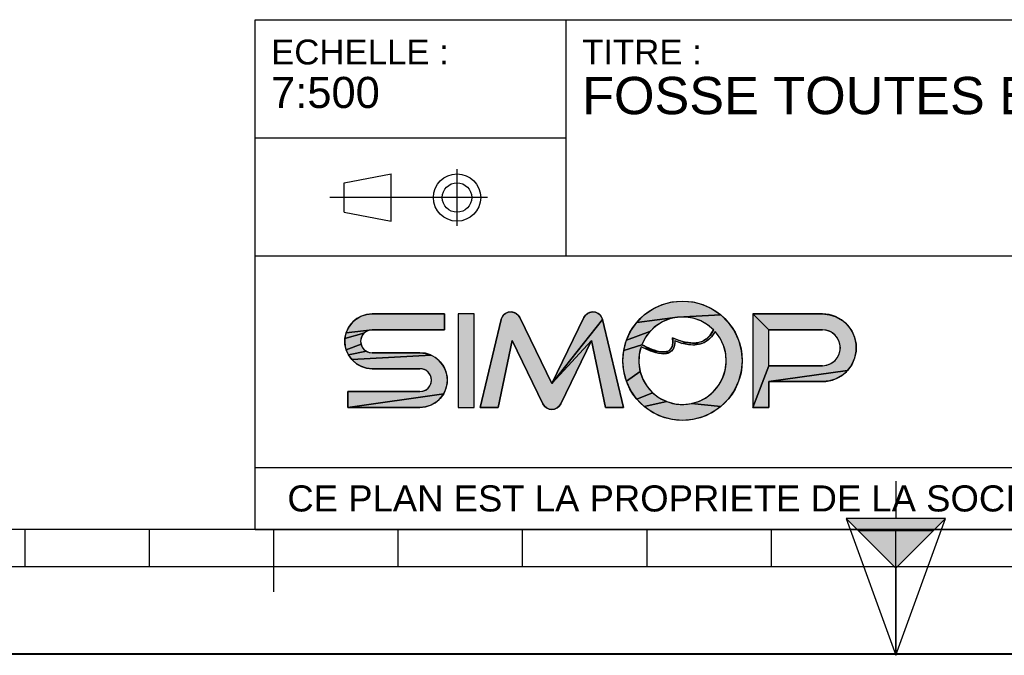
# Model space of a CAD drawing. Header units: millimetres. Extents: x 0 to 297, y 0 to 210.
# Tile 2 of 24: x 78 to 157, y 0 to 51. Entities that reach past the tile are written whole.
import ezdxf

# ---------------------------------------------------------------- set-up
doc = ezdxf.new("R2010")
doc.units = ezdxf.units.MM
doc.header["$LTSCALE"] = 16.335
doc.layers.get('0').update_dxf_attribs({"linetype": 'CONTINUOUS'})
doc.styles.get("Standard").update_dxf_attribs({"font": 'arial.ttf'})

# ---------------------------------------------------------------- blocks, each defined once
blk = doc.blocks.new('MARGEA4_BL0', base_point=(148.514, 105.014))
at = {"color": 7, "linetype": 'Continuous'}
for p, q in [((287.014, 10.014), (10.014, 10.014)), ((78.514, 7.014), (78.514, 10.014)), ((88.514, 7.014), (88.514, 10.014)), ((98.514, 5.014), (98.514, 10.014)), ((108.514, 7.014), (108.514, 10.014)), ((118.514, 7.014), (118.514, 10.014)), ((128.514, 7.014), (128.514, 10.014)), ((138.514, 7.014), (138.514, 10.014)), ((148.514, 0.014), (148.514, 10.014)), ((248.514, 7.014), (48.514, 7.014)), ((297.014, 0.014), (0.014, 0.014)), ((297.014, 0.014), (0.014, 0.014))]:
    blk.add_line(p, q, dxfattribs=at)
blk = doc.blocks.new('REPERE_ORIENTATION_BL1', base_point=(148.516, 6.898))
at = {"color": 7, "linetype": 'Continuous'}
for p, q in [((148.516, 13.898), (148.516, 10.898)), ((148.516, 6.898), (144.516, 10.898)), ((152.516, 10.898), (144.516, 10.898)), ((144.516, 10.898), (148.516, -0.102)), ((148.516, 6.898), (152.516, 10.898)), ((148.516, -0.102), (152.516, 10.898)), ((151.516, 9.898), (145.516, 9.898)), ((148.516, 6.898), (148.516, -0.102))]:
    blk.add_line(p, q, dxfattribs=at)
blk.add_solid([(144.516, 10.898), (148.516, 6.898), (152.516, 10.898)], dxfattribs=at)
blk = doc.blocks.new('ISO_BL3', base_point=(109.359, 36.711))
at = {"color": 7, "linetype": 'Continuous'}
for p, q in [((113.239, 34.434), (113.239, 38.988)), ((104.158, 37.894), (107.956, 38.612)), ((107.956, 34.81), (107.956, 38.612)), ((104.158, 35.528), (104.158, 37.894)), ((115.7, 36.711), (103.019, 36.711)), ((104.158, 35.528), (107.956, 34.81))]:
    blk.add_line(p, q, dxfattribs=at)
for radius in [1.901, 1.183]:
    blk.add_circle((113.239, 36.711), radius, dxfattribs=at)
blk = doc.blocks.new('LOGO-SIMOP-2009_BL4', base_point=(124.77, 23.589))
at = {"linetype": 'Continuous'}
for points in [[(131.363, 28.389), (132.197, 28.316), (133.005, 28.1), (133.763, 27.746), (134.449, 27.266), (130.961, 27.086), (127.686, 26.675), (128.278, 27.266), (128.963, 27.746), (129.722, 28.1), (130.53, 28.316)], [(105.954, 27.301), (106.412, 27.349), (112.22, 27.349), (112.22, 26.069), (106.412, 26.069), (104.319, 25.829), (104.507, 26.249), (104.777, 26.621), (105.119, 26.929), (105.517, 27.159)], [(117.578, 27.509), (117.792, 27.474), (117.99, 27.382), (118.155, 27.24), (118.276, 27.059), (120.86, 21.749), (124.06, 25.217), (121.579, 20.119), (121.455, 19.934), (121.284, 19.791), (121.08, 19.7), (120.86, 19.669), (120.639, 19.7), (120.436, 19.791), (120.265, 19.934), (120.141, 20.119), (117.66, 25.217), (116.54, 19.829), (115.1, 19.829), (116.778, 26.894), (116.857, 27.097), (116.987, 27.271), (117.16, 27.404), (117.362, 27.485)], [(123.927, 27.474), (124.142, 27.509), (124.358, 27.485), (124.56, 27.404), (124.732, 27.271), (124.863, 27.097), (124.941, 26.894), (120.86, 21.749), (123.444, 27.059), (123.565, 27.24), (123.73, 27.382)], [(129.751, 26.718), (129.215, 26.377), (128.749, 25.946), (126.853, 25.231), (127.207, 25.989), (127.686, 26.675), (130.961, 27.086), (130.34, 26.957)], [(131.596, 27.101), (130.961, 27.086), (134.449, 27.266), (135.04, 26.675), (135.52, 25.989), (135.874, 25.231), (136.091, 24.423), (136.163, 23.589), (136.091, 22.756), (135.874, 21.947), (135.52, 21.189), (135.04, 20.504), (134.449, 19.912), (132.075, 20.142), (132.717, 20.34), (133.309, 20.655), (133.83, 21.078), (134.262, 21.592), (134.588, 22.178), (134.798, 22.816), (134.882, 23.482), (134.838, 24.152), (134.668, 24.801), (134.378, 25.407), (133.978, 25.946), (133.719, 25.545), (133.436, 25.258), (133.098, 25.04), (132.731, 24.907), (132.159, 25.009), (132.592, 25.042), (132.968, 25.156), (133.314, 25.364), (133.6, 25.651), (133.861, 26.069), (133.375, 26.478), (132.823, 26.792), (132.224, 27.002)], [(138.292, 26.069), (137.012, 27.349), (142.612, 27.349), (143.177, 27.29), (143.718, 27.114), (144.211, 26.83), (144.633, 26.449), (144.967, 25.989), (145.199, 25.47), (145.317, 24.913), (145.317, 24.345), (145.199, 23.789), (144.967, 23.269), (144.633, 22.809), (138.292, 21.909), (138.292, 19.829), (137.012, 19.829), (138.292, 23.189), (142.612, 23.189), (142.956, 23.231), (143.281, 23.354), (143.567, 23.551), (143.797, 23.811), (143.958, 24.119), (144.041, 24.456), (144.041, 24.803), (143.958, 25.14), (143.797, 25.447), (143.567, 25.707), (143.281, 25.904), (142.956, 26.027), (142.612, 26.069)], [(124.06, 25.217), (120.86, 21.749), (124.941, 26.894), (126.62, 19.829), (125.18, 19.829)], [(105.952, 25.946), (105.761, 25.8), (104.224, 25.379), (104.319, 25.829), (106.412, 26.069), (106.174, 26.038)], [(105.523, 25.387), (105.492, 25.149), (105.523, 24.911), (104.319, 24.469), (104.224, 24.919), (104.224, 25.379), (105.761, 25.8), (105.615, 25.609)], [(128.368, 25.438), (128.084, 24.869), (126.636, 24.423), (126.853, 25.231), (128.749, 25.946)], [(131.146, 25.202), (131.682, 25.062), (131.315, 24.983), (130.744, 25.179), (130.717, 24.821), (130.631, 24.565), (130.48, 24.354), (130.273, 24.213), (130.001, 24.3), (130.178, 24.346), (130.347, 24.448), (130.481, 24.62), (130.552, 24.815), (130.583, 25.063), (130.563, 25.429)], [(105.761, 24.499), (105.952, 24.352), (104.507, 24.049), (104.319, 24.469), (105.523, 24.911), (105.615, 24.689)], [(128.084, 24.869), (128.432, 24.7), (128.441, 24.519), (128.029, 24.718), (127.876, 24.064), (127.849, 23.394), (127.95, 22.73), (126.853, 21.947), (126.636, 22.756), (126.563, 23.589), (126.636, 24.423)], [(128.738, 24.565), (129.026, 24.456), (129.312, 24.368), (129.161, 24.244), (128.799, 24.369), (128.441, 24.519), (128.432, 24.7)], [(132.159, 25.009), (132.731, 24.907), (132.312, 24.85), (131.842, 24.874), (131.315, 24.983), (131.682, 25.062)], [(111.553, 23.809), (111.895, 23.501), (112.165, 23.129), (112.352, 22.709), (112.448, 22.259), (112.448, 21.799), (112.352, 21.349), (112.165, 20.929), (104.452, 19.829), (104.452, 21.109), (110.26, 21.109), (110.498, 21.14), (110.72, 21.232), (110.91, 21.379), (111.057, 21.569), (111.148, 21.791), (111.18, 22.029), (111.148, 22.267), (111.057, 22.489), (110.91, 22.68), (110.72, 22.826), (110.498, 22.918), (110.26, 22.949), (106.412, 22.949), (105.954, 22.997), (105.517, 23.139), (105.119, 23.369), (104.777, 23.677), (111.155, 24.039)], [(110.717, 24.181), (111.155, 24.039), (104.777, 23.677), (104.507, 24.049), (105.952, 24.352), (106.174, 24.26), (106.412, 24.229), (110.26, 24.229)], [(129.788, 24.29), (130.001, 24.3), (130.273, 24.213), (130.034, 24.143), (129.77, 24.13), (129.472, 24.167), (129.161, 24.244), (129.312, 24.368), (129.552, 24.315)], [(128.175, 22.098), (128.516, 21.52), (128.961, 21.017), (127.686, 20.504), (127.207, 21.189), (126.853, 21.947), (127.95, 22.73)], [(143.177, 21.969), (142.612, 21.909), (138.292, 21.909), (144.633, 22.809), (144.211, 22.429), (143.718, 22.144)], [(110.717, 19.877), (110.26, 19.829), (104.452, 19.829), (112.165, 20.929), (111.895, 20.557), (111.553, 20.249), (111.155, 20.019)], [(129.493, 20.607), (130.093, 20.307), (128.278, 19.912), (127.686, 20.504), (128.961, 21.017)], [(131.408, 20.069), (132.075, 20.142), (134.449, 19.912), (133.763, 19.432), (133.005, 19.079), (132.197, 18.862), (131.363, 18.789), (130.53, 18.862), (129.722, 19.079), (128.963, 19.432), (128.278, 19.912), (130.093, 20.307), (130.739, 20.125)]]:
    blk.add_hatch(color=7, dxfattribs=at).paths.add_polyline_path(points)
at = {"color": 7, "linetype": 'Continuous'}
for p, q in [((128.278, 27.266), (128.963, 27.746)), ((128.963, 27.746), (129.722, 28.1)), ((129.722, 28.1), (130.53, 28.316)), ((130.53, 28.316), (131.363, 28.389)), ((131.363, 28.389), (132.197, 28.316)), ((132.197, 28.316), (133.005, 28.1)), ((133.005, 28.1), (133.763, 27.746)), ((133.763, 27.746), (134.449, 27.266)), ((104.777, 26.621), (105.119, 26.929)), ((105.119, 26.929), (105.517, 27.159)), ((105.517, 27.159), (105.954, 27.301)), ((105.954, 27.301), (106.412, 27.349)), ((112.22, 27.349), (106.412, 27.349)), ((112.22, 26.069), (112.22, 27.349)), ((113.34, 27.349), (113.34, 19.829)), ((114.62, 27.349), (113.34, 27.349)), ((114.62, 19.829), (114.62, 27.349)), ((116.778, 26.894), (116.857, 27.097)), ((116.857, 27.097), (116.987, 27.271)), ((116.987, 27.271), (117.16, 27.404)), ((117.16, 27.404), (117.362, 27.485)), ((117.362, 27.485), (117.578, 27.509)), ((117.578, 27.509), (117.792, 27.474)), ((117.792, 27.474), (117.99, 27.382)), ((117.99, 27.382), (118.155, 27.24)), ((118.155, 27.24), (118.276, 27.059)), ((120.86, 21.749), (118.276, 27.059)), ((123.444, 27.059), (120.86, 21.749)), ((123.444, 27.059), (123.565, 27.24)), ((123.565, 27.24), (123.73, 27.382)), ((123.73, 27.382), (123.927, 27.474)), ((123.927, 27.474), (124.142, 27.509)), ((124.142, 27.509), (124.358, 27.485)), ((124.358, 27.485), (124.56, 27.404)), ((124.56, 27.404), (124.732, 27.271)), ((124.732, 27.271), (124.863, 27.097)), ((124.863, 27.097), (124.941, 26.894)), ((127.686, 26.675), (128.278, 27.266)), ((130.961, 27.086), (127.686, 26.675)), ((130.34, 26.957), (129.751, 26.718)), ((130.961, 27.086), (130.34, 26.957)), ((134.449, 27.266), (130.961, 27.086)), ((131.596, 27.101), (130.961, 27.086)), ((132.224, 27.002), (131.596, 27.101)), ((132.823, 26.792), (132.224, 27.002)), ((134.449, 27.266), (135.04, 26.675)), ((142.612, 27.349), (137.012, 27.349)), ((138.292, 26.069), (137.012, 27.349)), ((137.012, 27.349), (137.012, 19.829)), ((142.612, 27.349), (143.177, 27.29)), ((143.177, 27.29), (143.718, 27.114)), ((143.718, 27.114), (144.211, 26.83)), ((104.319, 25.829), (104.507, 26.249)), ((104.507, 26.249), (104.777, 26.621)), ((116.778, 26.894), (115.1, 19.829)), ((124.941, 26.894), (120.86, 21.749)), ((126.62, 19.829), (124.941, 26.894)), ((127.207, 25.989), (127.686, 26.675)), ((129.215, 26.377), (128.749, 25.946)), ((129.751, 26.718), (129.215, 26.377)), ((133.375, 26.478), (132.823, 26.792)), ((133.861, 26.069), (133.375, 26.478)), ((135.04, 26.675), (135.52, 25.989)), ((144.211, 26.83), (144.633, 26.449)), ((144.633, 26.449), (144.967, 25.989)), ((104.224, 25.379), (104.319, 25.829)), ((105.761, 25.8), (104.224, 25.379)), ((104.224, 24.919), (104.224, 25.379)), ((106.412, 26.069), (104.319, 25.829)), ((105.523, 25.387), (105.492, 25.149)), ((105.615, 25.609), (105.523, 25.387)), ((105.761, 25.8), (105.615, 25.609)), ((105.952, 25.946), (105.761, 25.8)), ((106.174, 26.038), (105.952, 25.946)), ((106.412, 26.069), (106.174, 26.038)), ((106.412, 26.069), (112.22, 26.069)), ((126.853, 25.231), (127.207, 25.989)), ((128.749, 25.946), (126.853, 25.231)), ((128.368, 25.438), (128.084, 24.869)), ((128.749, 25.946), (128.368, 25.438)), ((130.583, 25.063), (130.563, 25.429)), ((130.563, 25.429), (131.146, 25.202)), ((132.968, 25.156), (133.314, 25.364)), ((133.314, 25.364), (133.6, 25.651)), ((133.719, 25.545), (133.436, 25.258)), ((133.6, 25.651), (133.861, 26.069)), ((133.978, 25.946), (133.719, 25.545)), ((134.378, 25.407), (133.978, 25.946)), ((134.668, 24.801), (134.378, 25.407)), ((135.52, 25.989), (135.874, 25.231)), ((138.292, 26.069), (142.612, 26.069)), ((138.292, 23.189), (138.292, 26.069)), ((142.956, 26.027), (142.612, 26.069)), ((143.281, 25.904), (142.956, 26.027)), ((143.567, 25.707), (143.281, 25.904)), ((143.797, 25.447), (143.567, 25.707)), ((143.958, 25.14), (143.797, 25.447)), ((144.967, 25.989), (145.199, 25.47)), ((145.199, 25.47), (145.317, 24.913)), ((104.319, 24.469), (104.224, 24.919)), ((105.523, 24.911), (104.319, 24.469)), ((105.492, 25.149), (105.523, 24.911)), ((105.523, 24.911), (105.615, 24.689)), ((105.615, 24.689), (105.761, 24.499)), ((116.54, 19.829), (117.66, 25.217)), ((117.66, 25.217), (120.141, 20.119)), ((124.06, 25.217), (120.86, 21.749)), ((121.579, 20.119), (124.06, 25.217)), ((124.06, 25.217), (125.18, 19.829)), ((126.636, 24.423), (126.853, 25.231)), ((128.084, 24.869), (126.636, 24.423)), ((128.029, 24.718), (127.876, 24.064)), ((128.441, 24.519), (128.029, 24.718)), ((128.084, 24.869), (128.432, 24.7)), ((128.432, 24.7), (128.738, 24.565)), ((128.432, 24.7), (128.441, 24.519)), ((128.738, 24.565), (129.026, 24.456)), ((130.347, 24.448), (130.481, 24.62)), ((130.631, 24.565), (130.48, 24.354)), ((130.481, 24.62), (130.552, 24.815)), ((130.552, 24.815), (130.583, 25.063)), ((130.717, 24.821), (130.631, 24.565)), ((130.744, 25.179), (130.717, 24.821)), ((131.315, 24.983), (130.744, 25.179)), ((131.146, 25.202), (131.682, 25.062)), ((131.682, 25.062), (131.315, 24.983)), ((131.842, 24.874), (131.315, 24.983)), ((131.682, 25.062), (132.159, 25.009)), ((132.312, 24.85), (131.842, 24.874)), ((132.159, 25.009), (132.592, 25.042)), ((132.731, 24.907), (132.159, 25.009)), ((132.731, 24.907), (132.312, 24.85)), ((132.592, 25.042), (132.968, 25.156)), ((133.098, 25.04), (132.731, 24.907)), ((133.436, 25.258), (133.098, 25.04)), ((134.838, 24.152), (134.668, 24.801)), ((135.874, 25.231), (136.091, 24.423)), ((144.041, 24.803), (143.958, 25.14)), ((144.041, 24.456), (144.041, 24.803)), ((145.317, 24.913), (145.317, 24.345)), ((104.507, 24.049), (104.319, 24.469)), ((105.952, 24.352), (104.507, 24.049)), ((104.777, 23.677), (104.507, 24.049)), ((111.155, 24.039), (104.777, 23.677)), ((105.761, 24.499), (105.952, 24.352)), ((105.952, 24.352), (106.174, 24.26)), ((106.174, 24.26), (106.412, 24.229)), ((110.26, 24.229), (106.412, 24.229)), ((110.26, 24.229), (110.717, 24.181)), ((110.717, 24.181), (111.155, 24.039)), ((111.155, 24.039), (111.553, 23.809)), ((111.553, 23.809), (111.895, 23.501)), ((126.563, 23.589), (126.636, 24.423)), ((127.876, 24.064), (127.849, 23.394)), ((128.799, 24.369), (128.441, 24.519)), ((129.161, 24.244), (128.799, 24.369)), ((129.026, 24.456), (129.312, 24.368)), ((129.312, 24.368), (129.161, 24.244)), ((129.472, 24.167), (129.161, 24.244)), ((129.312, 24.368), (129.552, 24.315)), ((129.77, 24.13), (129.472, 24.167)), ((129.552, 24.315), (129.788, 24.29)), ((130.034, 24.143), (129.77, 24.13)), ((129.788, 24.29), (130.001, 24.3)), ((130.001, 24.3), (130.178, 24.346)), ((130.273, 24.213), (130.001, 24.3)), ((130.273, 24.213), (130.034, 24.143)), ((130.178, 24.346), (130.347, 24.448)), ((130.48, 24.354), (130.273, 24.213)), ((134.882, 23.482), (134.838, 24.152)), ((136.091, 24.423), (136.163, 23.589)), ((143.567, 23.551), (143.797, 23.811)), ((143.797, 23.811), (143.958, 24.119)), ((143.958, 24.119), (144.041, 24.456)), ((145.199, 23.789), (144.967, 23.269)), ((145.317, 24.345), (145.199, 23.789)), ((105.119, 23.369), (104.777, 23.677)), ((105.517, 23.139), (105.119, 23.369)), ((105.954, 22.997), (105.517, 23.139)), ((106.412, 22.949), (105.954, 22.997)), ((111.895, 23.501), (112.165, 23.129)), ((112.165, 23.129), (112.352, 22.709)), ((126.636, 22.756), (126.563, 23.589)), ((127.849, 23.394), (127.95, 22.73)), ((134.798, 22.816), (134.882, 23.482)), ((136.163, 23.589), (136.091, 22.756)), ((138.292, 23.189), (137.012, 19.829)), ((142.612, 23.189), (138.292, 23.189)), ((142.612, 23.189), (142.956, 23.231)), ((142.956, 23.231), (143.281, 23.354)), ((143.281, 23.354), (143.567, 23.551)), ((144.967, 23.269), (144.633, 22.809)), ((106.412, 22.949), (110.26, 22.949)), ((110.498, 22.918), (110.26, 22.949)), ((110.72, 22.826), (110.498, 22.918)), ((110.91, 22.68), (110.72, 22.826)), ((111.057, 22.489), (110.91, 22.68)), ((111.148, 22.267), (111.057, 22.489)), ((111.18, 22.029), (111.148, 22.267)), ((112.352, 22.709), (112.448, 22.259)), ((112.448, 22.259), (112.448, 21.799)), ((126.853, 21.947), (126.636, 22.756)), ((127.95, 22.73), (126.853, 21.947)), ((127.95, 22.73), (128.175, 22.098)), ((134.262, 21.592), (134.588, 22.178)), ((134.588, 22.178), (134.798, 22.816)), ((136.091, 22.756), (135.874, 21.947)), ((144.633, 22.809), (138.292, 21.909)), ((144.211, 22.429), (143.718, 22.144)), ((144.633, 22.809), (144.211, 22.429)), ((110.72, 21.232), (110.91, 21.379)), ((110.91, 21.379), (111.057, 21.569)), ((111.057, 21.569), (111.148, 21.791)), ((111.148, 21.791), (111.18, 22.029)), ((112.448, 21.799), (112.352, 21.349)), ((127.207, 21.189), (126.853, 21.947)), ((128.175, 22.098), (128.516, 21.52)), ((128.516, 21.52), (128.961, 21.017)), ((133.83, 21.078), (134.262, 21.592)), ((135.874, 21.947), (135.52, 21.189)), ((138.292, 21.909), (142.612, 21.909)), ((138.292, 19.829), (138.292, 21.909)), ((143.177, 21.969), (142.612, 21.909)), ((143.718, 22.144), (143.177, 21.969)), ((104.452, 21.109), (104.452, 19.829)), ((110.26, 21.109), (104.452, 21.109)), ((112.165, 20.929), (104.452, 19.829)), ((110.26, 21.109), (110.498, 21.14)), ((110.498, 21.14), (110.72, 21.232)), ((112.165, 20.929), (111.895, 20.557)), ((112.352, 21.349), (112.165, 20.929)), ((127.686, 20.504), (127.207, 21.189)), ((128.961, 21.017), (127.686, 20.504)), ((128.961, 21.017), (129.493, 20.607)), ((129.493, 20.607), (130.093, 20.307)), ((132.717, 20.34), (133.309, 20.655)), ((133.309, 20.655), (133.83, 21.078)), ((135.52, 21.189), (135.04, 20.504)), ((104.452, 19.829), (110.26, 19.829)), ((110.717, 19.877), (110.26, 19.829)), ((111.155, 20.019), (110.717, 19.877)), ((111.553, 20.249), (111.155, 20.019)), ((111.895, 20.557), (111.553, 20.249)), ((113.34, 19.829), (114.62, 19.829)), ((115.1, 19.829), (116.54, 19.829)), ((120.265, 19.934), (120.141, 20.119)), ((120.436, 19.791), (120.265, 19.934)), ((120.639, 19.7), (120.436, 19.791)), ((121.284, 19.791), (121.08, 19.7)), ((121.455, 19.934), (121.284, 19.791)), ((121.579, 20.119), (121.455, 19.934)), ((125.18, 19.829), (126.62, 19.829)), ((128.278, 19.912), (127.686, 20.504)), ((130.093, 20.307), (128.278, 19.912)), ((128.963, 19.432), (128.278, 19.912)), ((130.093, 20.307), (130.739, 20.125)), ((130.739, 20.125), (131.408, 20.069)), ((131.408, 20.069), (132.075, 20.142)), ((132.075, 20.142), (132.717, 20.34)), ((134.449, 19.912), (132.075, 20.142)), ((134.449, 19.912), (133.763, 19.432)), ((135.04, 20.504), (134.449, 19.912)), ((137.012, 19.829), (138.292, 19.829)), ((120.86, 19.669), (120.639, 19.7)), ((121.08, 19.7), (120.86, 19.669)), ((129.722, 19.079), (128.963, 19.432)), ((130.53, 18.862), (129.722, 19.079)), ((133.005, 19.079), (132.197, 18.862)), ((133.763, 19.432), (133.005, 19.079)), ((131.363, 18.789), (130.53, 18.862)), ((132.197, 18.862), (131.363, 18.789))]:
    blk.add_line(p, q, dxfattribs=at)
for points in [[(131.363, 28.389), (132.197, 28.316), (133.005, 28.1), (133.763, 27.746), (134.449, 27.266), (130.961, 27.086), (127.686, 26.675), (128.278, 27.266), (128.963, 27.746), (129.722, 28.1), (130.53, 28.316), (131.363, 28.389)], [(105.954, 27.301), (106.412, 27.349), (112.22, 27.349), (112.22, 26.069), (106.412, 26.069), (104.319, 25.829), (104.507, 26.249), (104.777, 26.621), (105.119, 26.929), (105.517, 27.159), (105.954, 27.301)], [(117.578, 27.509), (117.792, 27.474), (117.99, 27.382), (118.155, 27.24), (118.276, 27.059), (120.86, 21.749), (124.06, 25.217), (121.579, 20.119), (121.455, 19.934), (121.284, 19.791), (121.08, 19.7), (120.86, 19.669), (120.639, 19.7), (120.436, 19.791), (120.265, 19.934), (120.141, 20.119), (117.66, 25.217), (116.54, 19.829), (115.1, 19.829), (116.778, 26.894), (116.857, 27.097), (116.987, 27.271), (117.16, 27.404), (117.362, 27.485), (117.578, 27.509)], [(123.927, 27.474), (124.142, 27.509), (124.358, 27.485), (124.56, 27.404), (124.732, 27.271), (124.863, 27.097), (124.941, 26.894), (120.86, 21.749), (123.444, 27.059), (123.565, 27.24), (123.73, 27.382), (123.927, 27.474)], [(129.751, 26.718), (129.215, 26.377), (128.749, 25.946), (126.853, 25.231), (127.207, 25.989), (127.686, 26.675), (130.961, 27.086), (130.34, 26.957), (129.751, 26.718)], [(131.596, 27.101), (130.961, 27.086), (134.449, 27.266), (135.04, 26.675), (135.52, 25.989), (135.874, 25.231), (136.091, 24.423), (136.163, 23.589), (136.091, 22.756), (135.874, 21.947), (135.52, 21.189), (135.04, 20.504), (134.449, 19.912), (132.075, 20.142), (132.717, 20.34), (133.309, 20.655), (133.83, 21.078), (134.262, 21.592), (134.588, 22.178), (134.798, 22.816), (134.882, 23.482), (134.838, 24.152), (134.668, 24.801), (134.378, 25.407), (133.978, 25.946), (133.719, 25.545), (133.436, 25.258), (133.098, 25.04), (132.731, 24.907), (132.159, 25.009), (132.592, 25.042), (132.968, 25.156), (133.314, 25.364), (133.6, 25.651), (133.861, 26.069), (133.375, 26.478), (132.823, 26.792), (132.224, 27.002), (131.596, 27.101)], [(138.292, 26.069), (137.012, 27.349), (142.612, 27.349), (143.177, 27.29), (143.718, 27.114), (144.211, 26.83), (144.633, 26.449), (144.967, 25.989), (145.199, 25.47), (145.317, 24.913), (145.317, 24.345), (145.199, 23.789), (144.967, 23.269), (144.633, 22.809), (138.292, 21.909), (138.292, 19.829), (137.012, 19.829), (138.292, 23.189), (142.612, 23.189), (142.956, 23.231), (143.281, 23.354), (143.567, 23.551), (143.797, 23.811), (143.958, 24.119), (144.041, 24.456), (144.041, 24.803), (143.958, 25.14), (143.797, 25.447), (143.567, 25.707), (143.281, 25.904), (142.956, 26.027), (142.612, 26.069), (138.292, 26.069)], [(124.06, 25.217), (120.86, 21.749), (124.941, 26.894), (126.62, 19.829), (125.18, 19.829), (124.06, 25.217)], [(105.952, 25.946), (105.761, 25.8), (104.224, 25.379), (104.319, 25.829), (106.412, 26.069), (106.174, 26.038), (105.952, 25.946)], [(105.523, 25.387), (105.492, 25.149), (105.523, 24.911), (104.319, 24.469), (104.224, 24.919), (104.224, 25.379), (105.761, 25.8), (105.615, 25.609), (105.523, 25.387)], [(128.368, 25.438), (128.084, 24.869), (126.636, 24.423), (126.853, 25.231), (128.749, 25.946), (128.368, 25.438)], [(131.146, 25.202), (131.682, 25.062), (131.315, 24.983), (130.744, 25.179), (130.717, 24.821), (130.631, 24.565), (130.48, 24.354), (130.273, 24.213), (130.001, 24.3), (130.178, 24.346), (130.347, 24.448), (130.481, 24.62), (130.552, 24.815), (130.583, 25.063), (130.563, 25.429), (131.146, 25.202)], [(105.761, 24.499), (105.952, 24.352), (104.507, 24.049), (104.319, 24.469), (105.523, 24.911), (105.615, 24.689), (105.761, 24.499)], [(128.084, 24.869), (128.432, 24.7), (128.441, 24.519), (128.029, 24.718), (127.876, 24.064), (127.849, 23.394), (127.95, 22.73), (126.853, 21.947), (126.636, 22.756), (126.563, 23.589), (126.636, 24.423), (128.084, 24.869)], [(128.738, 24.565), (129.026, 24.456), (129.312, 24.368), (129.161, 24.244), (128.799, 24.369), (128.441, 24.519), (128.432, 24.7), (128.738, 24.565)], [(132.159, 25.009), (132.731, 24.907), (132.312, 24.85), (131.842, 24.874), (131.315, 24.983), (131.682, 25.062), (132.159, 25.009)], [(111.553, 23.809), (111.895, 23.501), (112.165, 23.129), (112.352, 22.709), (112.448, 22.259), (112.448, 21.799), (112.352, 21.349), (112.165, 20.929), (104.452, 19.829), (104.452, 21.109), (110.26, 21.109), (110.498, 21.14), (110.72, 21.232), (110.91, 21.379), (111.057, 21.569), (111.148, 21.791), (111.18, 22.029), (111.148, 22.267), (111.057, 22.489), (110.91, 22.68), (110.72, 22.826), (110.498, 22.918), (110.26, 22.949), (106.412, 22.949), (105.954, 22.997), (105.517, 23.139), (105.119, 23.369), (104.777, 23.677), (111.155, 24.039), (111.553, 23.809)], [(110.717, 24.181), (111.155, 24.039), (104.777, 23.677), (104.507, 24.049), (105.952, 24.352), (106.174, 24.26), (106.412, 24.229), (110.26, 24.229), (110.717, 24.181)], [(129.788, 24.29), (130.001, 24.3), (130.273, 24.213), (130.034, 24.143), (129.77, 24.13), (129.472, 24.167), (129.161, 24.244), (129.312, 24.368), (129.552, 24.315), (129.788, 24.29)], [(128.175, 22.098), (128.516, 21.52), (128.961, 21.017), (127.686, 20.504), (127.207, 21.189), (126.853, 21.947), (127.95, 22.73), (128.175, 22.098)], [(143.177, 21.969), (142.612, 21.909), (138.292, 21.909), (144.633, 22.809), (144.211, 22.429), (143.718, 22.144), (143.177, 21.969)], [(110.717, 19.877), (110.26, 19.829), (104.452, 19.829), (112.165, 20.929), (111.895, 20.557), (111.553, 20.249), (111.155, 20.019), (110.717, 19.877)], [(129.493, 20.607), (130.093, 20.307), (128.278, 19.912), (127.686, 20.504), (128.961, 21.017), (129.493, 20.607)], [(131.408, 20.069), (132.075, 20.142), (134.449, 19.912), (133.763, 19.432), (133.005, 19.079), (132.197, 18.862), (131.363, 18.789), (130.53, 18.862), (129.722, 19.079), (128.963, 19.432), (128.278, 19.912), (130.093, 20.307), (130.739, 20.125), (131.408, 20.069)]]:
    blk.add_lwpolyline(points, dxfattribs=at)
blk.add_circle((131.363, 23.589), 4.8, dxfattribs=at)
for centre, radius, start, end in [((106.412, 25.149), 2.2, 90, 270), ((117.556, 26.709), 0.8, 25.94945, 166.63548), ((124.163, 26.709), 0.8, 13.36452, 154.05055), ((131.363, 23.589), 3.52, 44.79283, 158.67631), ((142.612, 24.629), 2.72, 270, 90), ((106.412, 25.149), 0.92, 90, 270), ((131.363, 23.589), 3.52, 161.30052, 42.02671), ((142.612, 24.629), 1.44, 270, 90), ((110.26, 22.029), 2.2, 270, 90), ((110.26, 22.029), 0.92, 270, 90), ((120.86, 20.469), 0.8, 205.94945, 334.05055)]:
    blk.add_arc(centre, radius, start, end, dxfattribs=at)
for points, knots in [([(130.563, 25.429), (130.59, 25.221), (130.59, 24.88), (130.467, 24.544), (130.244, 24.35), (129.836, 24.25), (129.149, 24.376), (128.458, 24.678), (128.084, 24.869)], [0, 0, 0, 0, 0.125, 0.25, 0.375, 0.5, 0.75, 1, 1, 1, 1]), ([(133.978, 25.946), (133.742, 25.491), (133.106, 24.892), (131.957, 24.786), (131.132, 25.023), (130.744, 25.179)], [0, 0, 0, 0, 0.345264, 0.703638, 1, 1, 1, 1]), ([(130.744, 25.179), (130.749, 25.009), (130.71, 24.645), (130.441, 24.241), (129.948, 24.097), (129.39, 24.163), (128.75, 24.373), (128.275, 24.593), (128.029, 24.718)], [0, 0, 0, 0, 0.118516, 0.29564, 0.472763, 0.649887, 0.82701, 1, 1, 1, 1])]:
    blk.add_open_spline(points, degree=3, knots=knots, dxfattribs=at)
blk.add_open_spline([(133.861, 26.069), (133.691, 25.725), (133.278, 25.242), (132.495, 24.966), (131.587, 25.038), (130.914, 25.273), (130.563, 25.429)], degree=3, dxfattribs=at)
for points in [[(113.34, 19.829), (113.34, 27.349), (114.62, 19.829), (114.62, 27.349)], [(138.292, 23.189), (137.012, 19.829), (138.292, 26.069), (137.012, 27.349)]]:
    blk.add_solid(points, dxfattribs=at)
blk = doc.blocks.new('*T6')
at = {"color": 7, "linetype": 'Continuous'}
for p, q in [((0, 0), (0, 41)), ((0, 41), (190, 41)), ((25, 22), (25, 41)), ((170, 5), (170, 41)), ((190, 0), (190, 41)), ((0, 31.5), (25, 31.5)), ((0, 22), (190, 22)), ((110, 5), (110, 22)), ((170, 15), (190, 15)), ((0, 5), (190, 5)), ((0, 0), (190, 0))]:
    blk.add_line(p, q, dxfattribs=at)
at = {"color": 7, "linetype": 'Continuous', "line_spacing_factor": 0.9}
for s, insert, char_height, width, attachment_point in [('ECHELLE :\\P\\H2.5;7:500', (1.28, 39.4), 2, 28.52045, 1), ('TITRE :\\P\\H3.0;FOSSE TOUTES EAUX PRV - 50 M3', (26.28, 39.4), 2, 139.89591, 1), ('A4', (180, 34), 5, 17.0632, 2), ('REFERENCE PRODUIT :\\P\\H3.0;FTE3/6318/50', (111.28, 20.4), 2, 64.13383, 1), ('FR', (180, 20), 3, 11.15242, 2), ('FOLIO :  \\P\\H3.0;1/1', (180, 12.812), 1.5, 17.19703, 2), ('CE PLAN EST LA PROPRIETE DE LA SOCIETE SIMOP ET NE PEUT ETRE REPRODUIT OU COMMUNIQUE SANS SON AUTORISATION', (95, 3.55), 2.1, 368.8974, 2)]:
    blk.add_mtext(s, dxfattribs=dict(at, insert=insert, char_height=char_height, width=width, attachment_point=attachment_point))

msp = doc.modelspace()

# ---------------------------------------------------------------- linework, layer by layer
at = {"color": 7, "linetype": 'Continuous'}
msp.add_line((0, 0), (297, 0), dxfattribs=at)

# ---------------------------------------------------------------- block references
for name, p in [('MARGEA4_BL0', (148.514, 105.014)), ('ISO_BL3', (109.359, 36.711)), ('LOGO-SIMOP-2009_BL4', (124.77, 23.589)), ('REPERE_ORIENTATION_BL1', (148.516, 6.898))]:
    msp.add_blockref(name, p, dxfattribs=at)
msp.add_blockref('*T6', (97.014, 10.014))

doc.saveas('drawing.dxf')
